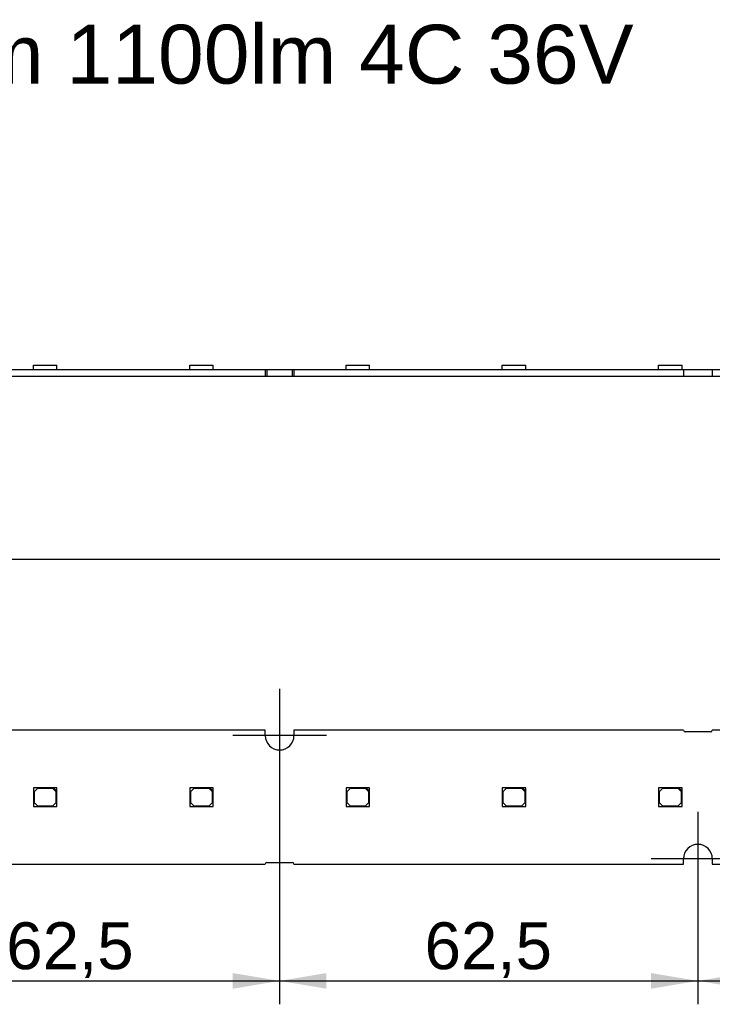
# Model space of a CAD drawing. Header units: millimetres. Extents: x 10 to 580, y 10 to 410.
# Tile 7 of 14: x 205 to 256, y 239 to 313. Entities that reach past the tile are written whole.
import ezdxf
from ezdxf.enums import TextEntityAlignment as Align
from ezdxf.lldxf.tags import DXFTag

# ---------------------------------------------------------------- set-up
doc = ezdxf.new("R2010")
doc.units = ezdxf.units.MM
doc.layers.add('Default', color=7, linetype='Continuous')
doc.layers.add('LINLED_560X20MM_', color=7, linetype='Continuous')
doc.styles.add('SEACAD_Arial', font='arial.ttf')
tags = doc.linetypes.add('CENTER2', pattern=[28.575, 19.05, -3.175, 3.175, -3.175]).pattern_tags.tags
tags[10:11] = [DXFTag(74, 4), DXFTag(75, 0), DXFTag(340, '0'), DXFTag(46, 0.0), DXFTag(50, 0.0), DXFTag(44, 0.0), DXFTag(45, 0.0)]
tags[8:9] = [DXFTag(74, 4), DXFTag(75, 0), DXFTag(340, '0'), DXFTag(46, 0.0), DXFTag(50, 0.0), DXFTag(44, 0.0), DXFTag(45, 0.0)]
tags[6:7] = [DXFTag(74, 4), DXFTag(75, 0), DXFTag(340, '0'), DXFTag(46, 0.0), DXFTag(50, 0.0), DXFTag(44, 0.0), DXFTag(45, 0.0)]
tags[4:5] = [DXFTag(74, 4), DXFTag(75, 0), DXFTag(340, '0'), DXFTag(46, 0.0), DXFTag(50, 0.0), DXFTag(44, 0.0), DXFTag(45, 0.0)]
doc.dimstyles.new('ISO', dxfattribs={"dimtxt": 3.5, "dimasz": 3.5, "dimexe": 1.75, "dimexo": 0, "dimgap": 0.875, "dimtad": 1, "dimlfac": 2, "dimtxsty": 'SEACAD_Arial', "dimblk1": '_SE_FILLED', "dimblk2": '_SE_FILLED', "dimsah": 1, "dimcen": 1.75, "dimadec": 0, "dimazin": 0, "dimtfac": 0.5, "dimtdec": 3, "dimtmove": 0, "dimatfit": 3, "dimfxl": 1, "dimarcsym": 0})

# ---------------------------------------------------------------- blocks, each defined once
blk = doc.blocks.new('SEANNOT_GROUP2')
at = {"layer": 'Default', "color": 7, "linetype": 'CENTER2'}
for p, q in [((224.118, 262.764), (224.118, 255.764)), ((227.618, 259.264), (220.618, 259.264))]:
    blk.add_line(p, q, dxfattribs=at)
blk = doc.blocks.new('SEANNOT_GROUP3')
at = {"layer": 'Default', "color": 7, "linetype": 'CENTER2'}
for p, q in [((255.368, 253.564), (255.368, 246.564)), ((258.868, 250.064), (251.868, 250.064))]:
    blk.add_line(p, q, dxfattribs=at)
blk = doc.blocks.new('SE')
at = {"layer": 'LINLED_560X20MM_', "color": 7, "linetype": 'Continuous'}
for p, q in [((205.731, 286.932), (207.481, 286.932)), ((205.731, 286.607), (205.731, 286.932)), ((207.481, 286.607), (207.481, 286.932)), ((217.406, 286.932), (219.156, 286.932)), ((217.406, 286.607), (217.406, 286.932)), ((219.156, 286.607), (219.156, 286.932)), ((229.081, 286.932), (230.831, 286.932)), ((229.081, 286.607), (229.081, 286.932)), ((230.831, 286.607), (230.831, 286.932)), ((240.756, 286.932), (242.506, 286.932)), ((240.756, 286.607), (240.756, 286.932)), ((242.506, 286.607), (242.506, 286.932)), ((252.431, 286.932), (254.181, 286.932)), ((252.431, 286.607), (252.431, 286.932)), ((254.181, 286.607), (254.181, 286.932)), ((193.943, 286.607), (223.043, 286.607)), ((223.043, 286.607), (223.043, 286.107)), ((223.043, 286.607), (223.168, 286.607)), ((223.168, 286.607), (223.168, 286.107)), ((223.168, 286.607), (225.068, 286.607)), ((225.068, 286.607), (225.068, 286.107)), ((225.068, 286.607), (225.193, 286.607)), ((225.193, 286.607), (225.193, 286.107)), ((225.193, 286.607), (254.293, 286.607)), ((254.293, 286.607), (254.293, 286.107)), ((254.293, 286.607), (256.443, 286.607)), ((256.443, 286.607), (256.443, 286.107)), ((256.443, 286.607), (285.543, 286.607)), ((193.943, 286.107), (223.043, 286.107)), ((223.043, 286.107), (223.168, 286.107)), ((223.168, 286.107), (225.068, 286.107)), ((225.068, 286.107), (225.193, 286.107)), ((225.193, 286.107), (254.293, 286.107)), ((254.293, 286.107), (256.443, 286.107)), ((256.443, 286.107), (285.543, 286.107))]:
    blk.add_line(p, q, dxfattribs=at)
blk = doc.blocks.new('SE1')
at = {"layer": 'LINLED_560X20MM_', "color": 7, "linetype": 'Continuous'}
for p, q in [((223.043, 259.664), (193.943, 259.664)), ((223.043, 259.264), (223.043, 259.664)), ((254.293, 259.664), (225.193, 259.664)), ((225.193, 259.664), (225.193, 259.264)), ((256.318, 259.539), (254.418, 259.539)), ((285.543, 259.664), (256.443, 259.664)), ((207.231, 255.364), (205.731, 255.364)), ((205.731, 255.364), (205.731, 253.964)), ((206.031, 255.314), (205.781, 255.064)), ((207.181, 255.314), (206.031, 255.314)), ((207.431, 255.064), (207.181, 255.314)), ((207.481, 255.364), (207.231, 255.364)), ((207.231, 255.364), (207.481, 255.114)), ((207.481, 255.114), (207.481, 255.364)), ((218.906, 255.364), (217.406, 255.364)), ((217.406, 255.364), (217.406, 253.964)), ((217.706, 255.314), (217.456, 255.064)), ((218.856, 255.314), (217.706, 255.314)), ((219.106, 255.064), (218.856, 255.314)), ((219.156, 255.364), (218.906, 255.364)), ((218.906, 255.364), (219.156, 255.114)), ((219.156, 255.114), (219.156, 255.364)), ((230.581, 255.364), (229.081, 255.364)), ((229.081, 255.364), (229.081, 253.964)), ((229.381, 255.314), (229.131, 255.064)), ((230.531, 255.314), (229.381, 255.314)), ((230.781, 255.064), (230.531, 255.314)), ((230.831, 255.364), (230.581, 255.364)), ((230.581, 255.364), (230.831, 255.114)), ((230.831, 255.114), (230.831, 255.364)), ((242.256, 255.364), (240.756, 255.364)), ((240.756, 255.364), (240.756, 253.964)), ((241.056, 255.314), (240.806, 255.064)), ((242.206, 255.314), (241.056, 255.314)), ((242.456, 255.064), (242.206, 255.314)), ((242.506, 255.364), (242.256, 255.364)), ((242.256, 255.364), (242.506, 255.114)), ((242.506, 255.114), (242.506, 255.364)), ((253.931, 255.364), (252.431, 255.364)), ((252.431, 255.364), (252.431, 253.964)), ((252.731, 255.314), (252.481, 255.064)), ((253.881, 255.314), (252.731, 255.314)), ((254.131, 255.064), (253.881, 255.314)), ((254.181, 255.364), (253.931, 255.364)), ((253.931, 255.364), (254.181, 255.114)), ((254.181, 255.114), (254.181, 255.364)), ((205.781, 255.064), (205.781, 254.264)), ((207.431, 254.264), (207.431, 255.064)), ((207.481, 253.964), (207.481, 255.114)), ((217.456, 255.064), (217.456, 254.264)), ((219.106, 254.264), (219.106, 255.064)), ((219.156, 253.964), (219.156, 255.114)), ((229.131, 255.064), (229.131, 254.264)), ((230.781, 254.264), (230.781, 255.064)), ((230.831, 253.964), (230.831, 255.114)), ((240.806, 255.064), (240.806, 254.264)), ((242.456, 254.264), (242.456, 255.064)), ((242.506, 253.964), (242.506, 255.114)), ((252.481, 255.064), (252.481, 254.264)), ((254.131, 254.264), (254.131, 255.064)), ((254.181, 253.964), (254.181, 255.114)), ((205.731, 253.964), (207.481, 253.964)), ((205.781, 254.264), (206.031, 254.014)), ((206.031, 254.014), (207.181, 254.014)), ((207.181, 254.014), (207.431, 254.264)), ((217.406, 253.964), (219.156, 253.964)), ((217.456, 254.264), (217.706, 254.014)), ((217.706, 254.014), (218.856, 254.014)), ((218.856, 254.014), (219.106, 254.264)), ((229.081, 253.964), (230.831, 253.964)), ((229.131, 254.264), (229.381, 254.014)), ((229.381, 254.014), (230.531, 254.014)), ((230.531, 254.014), (230.781, 254.264)), ((240.756, 253.964), (242.506, 253.964)), ((240.806, 254.264), (241.056, 254.014)), ((241.056, 254.014), (242.206, 254.014)), ((242.206, 254.014), (242.456, 254.264)), ((252.431, 253.964), (254.181, 253.964)), ((252.481, 254.264), (252.731, 254.014)), ((252.731, 254.014), (253.881, 254.014)), ((253.881, 254.014), (254.131, 254.264)), ((193.943, 249.664), (223.043, 249.664)), ((223.168, 249.789), (225.068, 249.789)), ((225.193, 249.664), (254.293, 249.664)), ((254.293, 249.664), (254.293, 250.064)), ((256.443, 250.064), (256.443, 249.664)), ((256.443, 249.664), (285.543, 249.664))]:
    blk.add_line(p, q, dxfattribs=at)
for centre, radius, start, end in [((224.118, 259.264), 1.075, 180, 0), ((254.418, 259.664), 0.125, 180, 270), ((256.318, 259.664), 0.125, 270, 0), ((255.368, 250.064), 1.075, 0, 180), ((223.168, 249.664), 0.125, 90, 180), ((225.068, 249.664), 0.125, 0, 90)]:
    blk.add_arc(centre, radius, start, end, dxfattribs=at)
blk = doc.blocks.new('DMBLK219')
at = {"layer": 'Default', "linetype": 'Continuous'}
for points in [[(196.368, 240.355), (196.368, 241.522), (192.868, 240.939)], [(220.618, 240.355), (224.118, 240.939), (220.618, 241.522)]]:
    blk.add_hatch(color=7, dxfattribs=at).paths.add_polyline_path(points)
at = {"layer": 'Default', "color": 7, "linetype": 'Continuous'}
for p, q in [((224.118, 259.264), (224.118, 239.189)), ((192.868, 250.064), (192.868, 239.189)), ((192.868, 240.939), (224.118, 240.939))]:
    blk.add_line(p, q, dxfattribs=at)
at = {"layer": 'Default', "color": 7, "linetype": 'Continuous', "style": 'SEACAD_Arial'}
blk.add_text('62,5', height=3.5, dxfattribs=at).set_placement((203.7, 245.314), align=Align.TOP_LEFT)
blk = doc.blocks.new('_SE_FILLED')
at = {"color": 0}
blk.add_line((0, 0), (-1, 0), dxfattribs=at)
blk.add_solid([(0, 0), (-1, -0.1665), (-1, 0.1665), (0, 0)], dxfattribs=at)
blk = doc.blocks.new('DMBLK220')
at = {"layer": 'Default', "linetype": 'Continuous'}
for points in [[(227.618, 240.355), (227.618, 241.522), (224.118, 240.939)], [(251.868, 240.355), (255.368, 240.939), (251.868, 241.522)]]:
    blk.add_hatch(color=7, dxfattribs=at).paths.add_polyline_path(points)
at = {"layer": 'Default', "color": 7, "linetype": 'Continuous'}
for p, q in [((224.118, 259.264), (224.118, 239.189)), ((255.368, 250.064), (255.368, 239.189)), ((224.118, 240.939), (255.368, 240.939))]:
    blk.add_line(p, q, dxfattribs=at)
at = {"layer": 'Default', "color": 7, "linetype": 'Continuous', "style": 'SEACAD_Arial'}
blk.add_text('62,5', height=3.5, dxfattribs=at).set_placement((234.95, 245.314), align=Align.TOP_LEFT)
blk = doc.blocks.new('DMBLK221')
at = {"layer": 'Default', "linetype": 'Continuous'}
for points in [[(258.868, 240.355), (258.868, 241.522), (255.368, 240.939)], [(283.118, 240.355), (286.618, 240.939), (283.118, 241.522)]]:
    blk.add_hatch(color=7, dxfattribs=at).paths.add_polyline_path(points)
at = {"layer": 'Default', "color": 7, "linetype": 'Continuous'}
for p, q in [((286.618, 259.264), (286.618, 239.189)), ((255.368, 250.064), (255.368, 239.189)), ((255.368, 240.939), (286.618, 240.939))]:
    blk.add_line(p, q, dxfattribs=at)
at = {"layer": 'Default', "color": 7, "linetype": 'Continuous', "style": 'SEACAD_Arial'}
blk.add_text('62,5', height=3.5, dxfattribs=at).set_placement((266.2, 245.314), align=Align.TOP_LEFT)
blk = doc.blocks.new('DMBLK229')
at = {"layer": 'Default', "linetype": 'Continuous'}
for points in [[(157.718, 273.022), (154.218, 272.439), (157.718, 271.855)], [(430.518, 273.022), (430.518, 271.855), (434.018, 272.439)]]:
    blk.add_hatch(color=7, dxfattribs=at).paths.add_polyline_path(points)
at = {"layer": 'Default', "color": 7, "linetype": 'Continuous'}
for p, q in [((154.218, 254.664), (154.218, 274.189)), ((434.018, 256.414), (434.018, 274.189)), ((154.218, 272.439), (434.018, 272.439))]:
    blk.add_line(p, q, dxfattribs=at)
at = {"layer": 'Default', "color": 7, "linetype": 'Continuous', "style": 'SEACAD_Arial'}
blk.add_text('559,6', height=3.5, dxfattribs=at).set_placement((287.955, 276.814), align=Align.TOP_LEFT)

msp = doc.modelspace()

# ---------------------------------------------------------------- block references
at = {"layer": 'Default'}
for name in ['SE', 'SEANNOT_GROUP2', 'SE1', 'SEANNOT_GROUP3']:
    msp.add_blockref(name, (0, 0), dxfattribs=at)

# ---------------------------------------------------------------- texts
at = {"layer": 'Default', "insert": (154.2198, 312.3716), "char_height": 4.4, "width": 106.690446, "attachment_point": 1}
msp.add_mtext('{\\fArial CE|b0||i0||c0|p34;\\C7;\\H4.4;\\W1.;LinLED 560x20mm 1100lm 4C 36V}', dxfattribs=at)

# ---------------------------------------------------------------- dimensions: what is measured, and where the dimension line sits
at = {"layer": 'Default', "color": 7, "linetype": 'Continuous'}
for base, p1, p2, picture, middle in [((434.0182, 272.4386), (154.2182, 254.6636), (434.0182, 252.9136), 'DMBLK229', (294.1182, 272.4386)), ((224.1182, 240.9386), (192.8682, 250.0636), (224.1182, 259.2636), 'DMBLK219', (208.4932, 240.9386)), ((255.3682, 240.9386), (224.1182, 259.2636), (255.3682, 250.0636), 'DMBLK220', (239.7432, 240.9386)), ((286.6182, 240.9386), (255.3682, 250.0636), (286.6182, 259.2636), 'DMBLK221', (270.9932, 240.9386))]:
    dim = msp.add_linear_dim(base=base, p1=p1, p2=p2, text='\\A1;<>', dimstyle='ISO', dxfattribs=at)
    dim.commit()
    dim.dimension.update_dxf_attribs({"geometry": picture, "text_midpoint": middle, "dimtype": 160})

doc.saveas('drawing.dxf')
